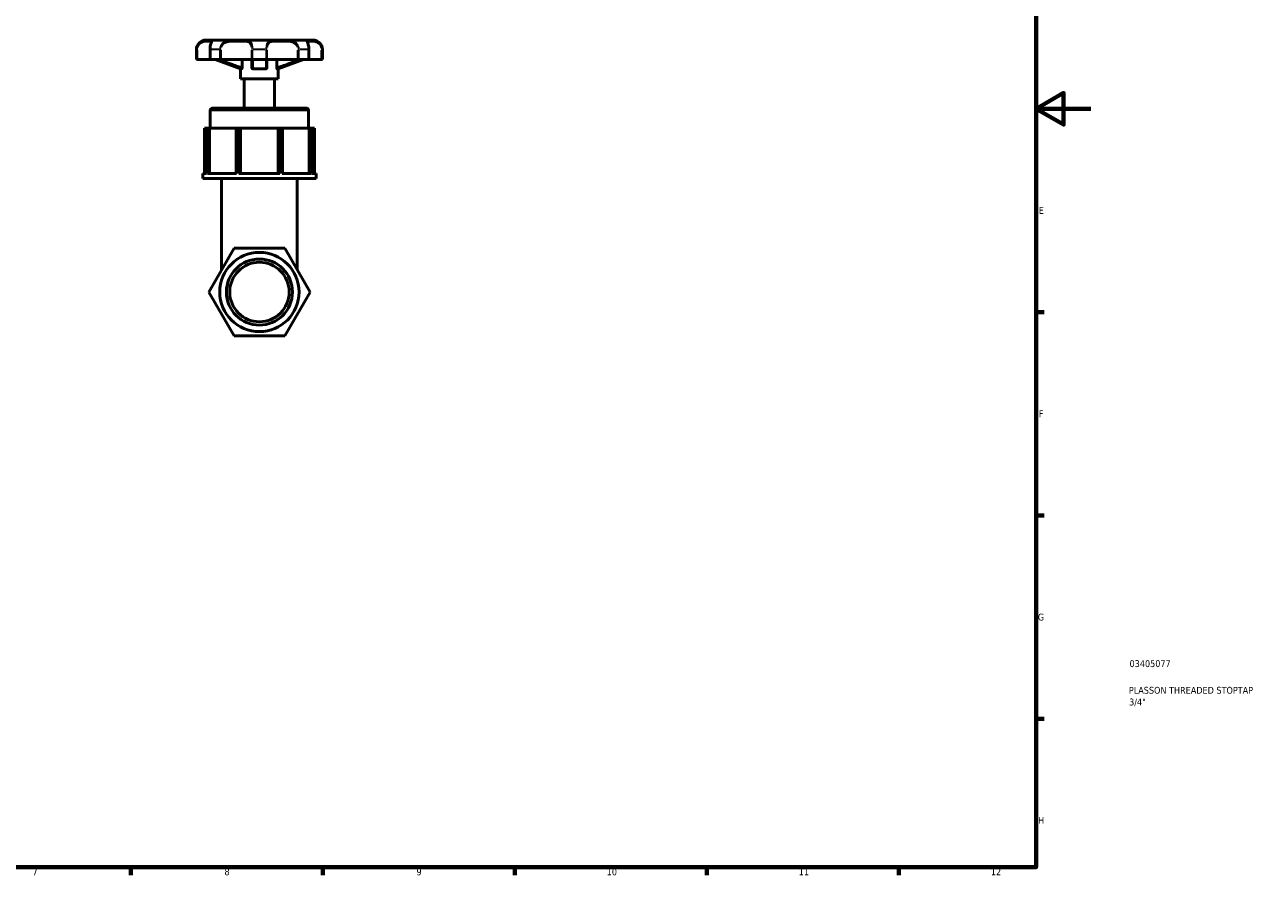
# Model space of a CAD drawing. Header units: millimetres. Extents: x 0 to 904, y 0 to 672.
# Tile 5 of 6: x 452 to 904, y 17 to 328. Entities that reach past the tile are written whole.
import ezdxf

# ---------------------------------------------------------------- set-up
doc = ezdxf.new("R2010")
doc.units = ezdxf.units.MM
for name, color, linetype, lineweight in [('Border (ISO)', 7, 'Continuous', 70), ('Title (ISO)', 7, 'Continuous', 50), ('Visible (ISO)', 7, 'Continuous', 50), ('Visible Narrow (ISO)', 7, 'Continuous', 35)]:
    doc.layers.add(name, color=color, linetype=linetype, lineweight=lineweight)
doc.styles.add('Note Text (ISO)', font='tahoma.ttf')

# ---------------------------------------------------------------- blocks, each defined once
blk = doc.blocks.new('Borders Default Border')
at = {"layer": 'Border (ISO)'}
for p, q in [((821, 222.75), (823.9, 222.75)), ((821, 148.5), (823.9, 148.5)), ((821, 74.25), (823.9, 74.25)), ((490.58, 20), (490.58, 17.1)), ((560.67, 20), (560.67, 17.1)), ((630.75, 20), (630.75, 17.1)), ((700.83, 20), (700.83, 17.1)), ((770.92, 20), (770.92, 17.1))]:
    blk.add_line(p, q, dxfattribs=at)
at = {"layer": 'Border (ISO)', "flags": 128}
for points in [[(20, 20), (20, 574), (821, 574), (821, 20), (20, 20)], [(841, 297), (821, 297), (831, 302.77), (831, 291.23), (821, 297)]]:
    blk.add_lwpolyline(points, dxfattribs=at)
at = {"layer": 'Border (ISO)', "color": 232, "true_color": 0xca0064, "char_height": 2.5, "attachment_point": 7, "style": 'Note Text (ISO)'}
for s, insert in [('E', (821.94, 258.63)), ('F', (822, 184.38)), ('G', (821.61, 110.08)), ('H', (821.74, 35.88)), ('7', (454.77, 17.1)), ('8', (524.81, 17.04)), ('9', (594.88, 17.05)), ('10', (664.29, 17.05)), ('11', (734.37, 17.1)), ('12', (804.46, 17.1))]:
    blk.add_mtext(s, dxfattribs=dict(at, insert=insert))
blk = doc.blocks.new('Title Blocks ISO')
at = {"layer": 'Title (ISO)', "color": 232, "true_color": 0xca0064, "style": 'Note Text (ISO)'}
for tag, p in [('PART_NUMBER_001', (34.08, 73.13)), ('DESCRIPTION_001', (33.84, 63.4)), ('DESCRIPTION_002', (33.93, 59.12))]:
    blk.add_attdef(tag, p, '', height=2.5, dxfattribs=at)

msp = doc.modelspace()

# ---------------------------------------------------------------- linework, layer by layer
at = {"layer": 'Visible (ISO)'}
for p, q in [((518.72, 322.076), (518.008, 322.076)), ((527.936, 322.076), (520.539, 322.076)), ((542.788, 322.076), (532.327, 322.076)), ((554.576, 322.076), (547.179, 322.076)), ((557.108, 322.076), (556.395, 322.076)), ((514.558, 314.946), (514.558, 318.626)), ((519.528, 318.626), (519.528, 314.946)), ((555.588, 314.946), (555.588, 318.626)), ((560.558, 314.946), (560.558, 318.626)), ((514.693, 314.946), (514.558, 314.946)), ((514.966, 314.946), (514.693, 314.946)), ((519.528, 314.946), (514.966, 314.946)), ((519.629, 314.946), (519.528, 314.946)), ((523.15, 314.946), (519.629, 314.946)), ((530.658, 311.598), (521.458, 314.946)), ((523.606, 314.946), (523.15, 314.946)), ((534.696, 314.946), (523.606, 314.946)), ((531.234, 312.025), (531.234, 314.726)), ((535.068, 314.946), (534.696, 314.946)), ((540.048, 314.946), (535.068, 314.946)), ((540.419, 314.946), (540.048, 314.946)), ((551.509, 314.946), (540.419, 314.946)), ((543.882, 312.025), (543.882, 314.726)), ((544.458, 311.598), (553.658, 314.946)), ((551.965, 314.946), (551.509, 314.946)), ((555.486, 314.946), (551.965, 314.946)), ((555.588, 314.946), (555.486, 314.946)), ((560.15, 314.946), (555.588, 314.946)), ((560.423, 314.946), (560.15, 314.946)), ((560.558, 314.946), (560.423, 314.946)), ((531.072, 311.598), (530.658, 311.598)), ((530.658, 307.918), (530.658, 311.598)), ((544.458, 307.918), (530.658, 307.918)), ((532.038, 297.236), (532.038, 307.918)), ((539.911, 311.598), (535.204, 311.598)), ((543.078, 297.236), (543.078, 307.918)), ((544.458, 311.598), (544.044, 311.598)), ((544.458, 307.918), (544.458, 311.598)), ((519.618, 289.876), (519.618, 296.316)), ((520.538, 297.236), (554.578, 297.236)), ((555.498, 289.876), (555.498, 296.316)), ((518.266, 289.876), (517.479, 289.876)), ((517.479, 289.876), (517.479, 273.316)), ((518.61, 289.876), (518.266, 289.876)), ((518.266, 273.316), (518.266, 289.876)), ((519.334, 289.876), (518.61, 289.876)), ((518.61, 289.876), (518.61, 273.316)), ((519.334, 273.316), (519.334, 289.876)), ((519.334, 289.876), (519.345, 289.876)), ((529.092, 289.876), (519.345, 289.876)), ((519.345, 289.876), (519.345, 273.316)), ((529.222, 289.876), (529.092, 289.876)), ((529.092, 289.876), (529.092, 273.316)), ((530.054, 289.876), (529.222, 289.876)), ((529.222, 273.316), (529.222, 289.876)), ((530.658, 289.876), (530.054, 289.876)), ((530.054, 289.876), (530.054, 273.316)), ((530.658, 273.316), (530.658, 289.876)), ((544.458, 289.876), (530.658, 289.876)), ((545.062, 289.876), (544.458, 289.876)), ((544.458, 289.876), (544.458, 273.316)), ((545.893, 289.876), (545.062, 289.876)), ((545.062, 273.316), (545.062, 289.876)), ((546.023, 289.876), (545.893, 289.876)), ((545.893, 289.876), (545.893, 273.316)), ((546.023, 273.316), (546.023, 289.876)), ((555.77, 289.876), (546.023, 289.876)), ((555.77, 289.876), (555.781, 289.876)), ((555.77, 289.876), (555.77, 273.316)), ((556.505, 289.876), (555.781, 289.876)), ((555.781, 289.876), (555.781, 273.316)), ((556.85, 289.876), (556.505, 289.876)), ((556.505, 273.316), (556.505, 289.876)), ((556.85, 289.876), (556.85, 273.316)), ((557.637, 289.876), (556.85, 289.876)), ((557.637, 289.876), (557.637, 273.316)), ((518.266, 273.316), (516.858, 273.316)), ((516.858, 271.476), (516.858, 273.316)), ((558.258, 271.476), (516.858, 271.476)), ((529.222, 273.316), (518.61, 273.316)), ((523.758, 238.174), (523.758, 271.476)), ((545.062, 273.316), (530.054, 273.316)), ((556.505, 273.316), (545.893, 273.316)), ((551.358, 238.174), (551.358, 271.476)), ((558.258, 273.316), (556.85, 273.316)), ((558.258, 271.476), (558.258, 273.316)), ((519.083, 230.076), (528.32, 246.076)), ((528.32, 246.076), (546.795, 246.076)), ((546.795, 246.076), (556.033, 230.076)), ((528.32, 214.076), (519.083, 230.076)), ((556.033, 230.076), (546.795, 214.076)), ((546.795, 214.076), (528.32, 214.076))]:
    msp.add_line(p, q, dxfattribs=at)
for radius in [14.47, 12.059, 10.853]:
    msp.add_circle((537.558, 230.076), radius, dxfattribs=at)
for centre, radius, start, end in [((518.008, 318.626), 3.45, 90, 180), ((557.108, 318.626), 3.45, 0, 90), ((520.538, 296.316), 0.92, 90, 180), ((554.578, 296.316), 0.92, 0, 90)]:
    msp.add_arc(centre, radius, start, end, dxfattribs=at)
for points, knots in [([(518.72, 322.076), (518.927, 322.076), (519.116, 322.069), (519.456, 322.054), (519.606, 322.047), (519.869, 322.04), (519.982, 322.04), (520.173, 322.046), (520.251, 322.053), (520.39, 322.066), (520.444, 322.076), (520.539, 322.076)], [0.61476374, 0.61476374, 0.61476374, 0.61476374, 0.71094171, 0.71094171, 0.80711968, 0.80711968, 0.90329765, 0.90329765, 0.99947562, 0.99947562, 1.0956536, 1.0956536, 1.0956536, 1.0956536]), ([(520.164, 321.642), (520.164, 321.642), (520.163, 321.638), (520.153, 321.61), (520.131, 321.557), (520.058, 321.379), (519.995, 321.226), (519.859, 320.833), (519.785, 320.593), (519.661, 320.06), (519.609, 319.772), (519.544, 319.196), (519.528, 318.911), (519.528, 318.626)], [1.25628893, 1.25628893, 1.25628893, 1.25628893, 1.27582157, 1.27582157, 1.34315961, 1.34315961, 1.44253626, 1.44253626, 1.54016187, 1.54016187, 1.63008238, 1.63008238, 1.71042225, 1.71042225, 1.71042225, 1.71042225]), ([(527.936, 322.076), (528.261, 322.076), (528.58, 322.069), (529.205, 322.054), (529.51, 322.047), (530.108, 322.04), (530.4, 322.04), (530.971, 322.047), (531.25, 322.054), (531.797, 322.069), (532.064, 322.076), (532.327, 322.076)], [0.61476373, 0.61476373, 0.61476373, 0.61476373, 0.71094171, 0.71094171, 0.80711968, 0.80711968, 0.90329765, 0.90329765, 0.99947562, 0.99947562, 1.09565359, 1.09565359, 1.09565359, 1.09565359]), ([(542.788, 322.076), (543.051, 322.076), (543.319, 322.069), (543.865, 322.054), (544.144, 322.047), (544.716, 322.04), (545.008, 322.04), (545.605, 322.047), (545.911, 322.054), (546.535, 322.069), (546.854, 322.076), (547.179, 322.076)], [0.61476374, 0.61476374, 0.61476374, 0.61476374, 0.71094171, 0.71094171, 0.80711968, 0.80711968, 0.90329765, 0.90329765, 0.99947562, 0.99947562, 1.0956536, 1.0956536, 1.0956536, 1.0956536]), ([(554.576, 322.076), (554.666, 322.076), (554.717, 322.067), (554.851, 322.054), (554.927, 322.047), (555.115, 322.04), (555.225, 322.039), (555.483, 322.046), (555.631, 322.053), (555.966, 322.067), (556.152, 322.075), (556.37, 322.076), (556.382, 322.076), (556.395, 322.076)], [0.61476373, 0.61476373, 0.61476373, 0.61476373, 0.70506396, 0.70506396, 0.80124193, 0.80124193, 0.8974199, 0.8974199, 0.99359787, 0.99359787, 1.08977584, 1.08977584, 1.09565359, 1.09565359, 1.09565359, 1.09565359]), ([(556.395, 322.076), (556.188, 322.076), (555.999, 322.069), (555.66, 322.054), (555.509, 322.047), (555.246, 322.04), (555.134, 322.04), (554.943, 322.046), (554.864, 322.053), (554.725, 322.066), (554.672, 322.076), (554.576, 322.076)], [0.61476371, 0.61476371, 0.61476371, 0.61476371, 0.71094167, 0.71094167, 0.80711963, 0.80711963, 0.90329759, 0.90329759, 0.99947555, 0.99947555, 1.09565351, 1.09565351, 1.09565351, 1.09565351]), ([(555.588, 318.626), (555.588, 318.937), (555.568, 319.248), (555.496, 319.836), (555.444, 320.113), (555.324, 320.612), (555.257, 320.833), (555.126, 321.211), (555.064, 321.363), (554.997, 321.526), (554.979, 321.57), (554.957, 321.626), (554.952, 321.642), (554.952, 321.642)], [0, 0, 0, 0, 0.08758567, 0.08758567, 0.17545404, 0.17545404, 0.26562376, 0.26562376, 0.36300127, 0.36300127, 0.4126883, 0.4126883, 0.4541264, 0.4541264, 0.4541264, 0.4541264]), ([(531.234, 312.025), (531.234, 311.967), (531.229, 311.909), (531.212, 311.806), (531.201, 311.761), (531.171, 311.685), (531.154, 311.655), (531.126, 311.622), (531.115, 311.613), (531.093, 311.601), (531.082, 311.598), (531.072, 311.598)], [0, 0, 0, 0, 0.01749413, 0.01749413, 0.033689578, 0.033689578, 0.049835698, 0.049835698, 0.059138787, 0.059138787, 0.068618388, 0.068618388, 0.068618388, 0.068618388]), ([(531.214, 314.946), (531.214, 314.945), (531.214, 314.944), (531.22, 314.909), (531.225, 314.873), (531.232, 314.8), (531.234, 314.763), (531.234, 314.726)], [0.062941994, 0.062941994, 0.062941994, 0.062941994, 0.063225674, 0.063225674, 0.074618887, 0.074618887, 0.085700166, 0.085700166, 0.085700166, 0.085700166]), ([(534.798, 314.946), (534.798, 314.708), (534.798, 314.471), (534.798, 313.895), (534.798, 313.557), (534.798, 313.22), (534.798, 312.991), (534.798, 312.764), (534.798, 312.365), (534.798, 312.194), (534.798, 312.025)], [0.21036841, 0.21036841, 0.21036841, 0.21036841, 0.42103054, 0.42103054, 0.72319813, 0.72319813, 0.72319813, 0.92876405, 0.92876405, 1.0856351, 1.0856351, 1.0856351, 1.0856351]), ([(535.204, 311.598), (535.146, 311.598), (535.089, 311.609), (534.988, 311.654), (534.944, 311.685), (534.873, 311.763), (534.846, 311.808), (534.807, 311.91), (534.798, 311.967), (534.798, 312.025)], [0, 0, 0, 0, 0.018516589, 0.018516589, 0.035321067, 0.035321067, 0.051406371, 0.051406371, 0.068683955, 0.068683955, 0.068683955, 0.068683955]), ([(540.318, 312.025), (540.318, 311.967), (540.308, 311.909), (540.268, 311.806), (540.24, 311.761), (540.17, 311.685), (540.128, 311.655), (540.056, 311.622), (540.028, 311.613), (539.971, 311.601), (539.941, 311.598), (539.911, 311.598)], [0, 0, 0, 0, 0.01749413, 0.01749413, 0.033689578, 0.033689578, 0.049835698, 0.049835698, 0.059138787, 0.059138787, 0.068618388, 0.068618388, 0.068618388, 0.068618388]), ([(540.318, 312.025), (540.318, 312.196), (540.318, 312.369), (540.318, 312.77), (540.318, 312.999), (540.318, 313.23), (540.318, 313.581), (540.318, 313.934), (540.318, 314.507), (540.318, 314.726), (540.318, 314.946)], [0.04869621, 0.04869621, 0.04869621, 0.04869621, 0.20701043, 0.20701043, 0.41402086, 0.41402086, 0.41402086, 0.72922393, 0.72922393, 0.92396296, 0.92396296, 0.92396296, 0.92396296]), ([(543.882, 314.726), (543.882, 314.789), (543.887, 314.851), (543.898, 314.922), (543.9, 314.934), (543.902, 314.946)], [0, 0, 0, 0, 0.018835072, 0.018835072, 0.022796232, 0.022796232, 0.022796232, 0.022796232]), ([(544.044, 311.598), (544.023, 311.598), (544.001, 311.609), (543.962, 311.654), (543.944, 311.685), (543.914, 311.763), (543.903, 311.808), (543.886, 311.91), (543.882, 311.967), (543.882, 312.025)], [0, 0, 0, 0, 0.018516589, 0.018516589, 0.035321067, 0.035321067, 0.051406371, 0.051406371, 0.068683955, 0.068683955, 0.068683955, 0.068683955])]:
    msp.add_open_spline(points, degree=3, knots=knots, dxfattribs=at)
at = {"layer": 'Visible Narrow (ISO)'}
for p, q in [((514.68, 318.626), (514.558, 318.626)), ((514.693, 318.442), (514.693, 315.13)), ((514.696, 318.626), (514.944, 318.626)), ((514.966, 315.13), (514.966, 318.442)), ((519.62, 318.626), (519.528, 318.626)), ((519.629, 315.13), (519.629, 318.442)), ((522.957, 318.626), (519.787, 318.626)), ((523.15, 318.442), (523.15, 315.13)), ((523.17, 318.626), (523.584, 318.626)), ((523.606, 315.13), (523.606, 318.442)), ((534.696, 318.442), (534.696, 315.13)), ((535.044, 318.626), (534.707, 318.626)), ((535.068, 315.13), (535.068, 318.442)), ((539.799, 318.626), (535.316, 318.626)), ((540.048, 318.442), (540.048, 315.13)), ((540.072, 318.626), (540.409, 318.626)), ((540.419, 315.13), (540.419, 318.442)), ((551.509, 318.442), (551.509, 315.13)), ((551.946, 318.626), (551.532, 318.626)), ((551.965, 315.13), (551.965, 318.442)), ((555.329, 318.626), (552.159, 318.626)), ((555.486, 318.442), (555.486, 315.13)), ((555.496, 318.626), (555.587, 318.626)), ((560.15, 318.442), (560.15, 315.13)), ((560.419, 318.626), (560.172, 318.626)), ((560.423, 315.13), (560.423, 318.442)), ((560.557, 318.626), (560.436, 318.626)), ((555.277, 296.316), (519.839, 296.316))]:
    msp.add_line(p, q, dxfattribs=at)
for points, knots in [([(518.51, 322.073), (518.357, 322.069), (518.196, 322.059), (517.661, 322), (517.258, 321.916), (516.457, 321.588), (516.059, 321.348), (515.444, 320.753), (515.208, 320.438), (514.898, 319.809), (514.8, 319.513), (514.731, 319.132), (514.72, 319.056), (514.712, 318.98)], [-0.58402555, -0.58402555, -0.58402555, -0.58402555, -0.51813968, -0.51813968, -0.37422115, -0.37422115, -0.23718242, -0.23718242, -0.13176801, -0.13176801, -0.05068, -0.05068, -0.03073819, -0.03073819, -0.03073819, -0.03073819]), ([(515.023, 319.208), (515.071, 319.446), (515.147, 319.675), (515.393, 320.196), (515.589, 320.469), (516.101, 320.985), (516.433, 321.193), (517.106, 321.478), (517.446, 321.55), (518.1, 321.624), (518.411, 321.619), (519.073, 321.596), (519.389, 321.575), (519.867, 321.589), (520.027, 321.622), (520.104, 321.615), (520.105, 321.615), (520.105, 321.615)], [0.0587076, 0.0587076, 0.0587076, 0.0587076, 0.131768, 0.131768, 0.2371824, 0.2371824, 0.3742211, 0.3742211, 0.5181397, 0.5181397, 0.6744487, 0.6744487, 0.8932074, 0.8932074, 1.1137806, 1.1137806, 1.1154453, 1.1154453, 1.1154453, 1.1154453]), ([(519.638, 318.98), (519.658, 319.395), (519.713, 319.8), (519.87, 320.527), (519.971, 320.847), (520.195, 321.424), (520.315, 321.646), (520.526, 322.001), (520.583, 322.06), (520.557, 322.073)], [-1.67968381, -1.67968381, -1.67968381, -1.67968381, -1.570893, -1.570893, -1.46019115, -1.46019115, -1.32308274, -1.32308274, -1.12639203, -1.12639203, -1.12639203, -1.12639203]), ([(527.621, 322.073), (527.395, 322.069), (527.168, 322.059), (526.44, 322), (525.935, 321.916), (524.992, 321.588), (524.552, 321.348), (523.901, 320.753), (523.661, 320.438), (523.351, 319.809), (523.255, 319.513), (523.188, 319.132), (523.177, 319.056), (523.169, 318.98)], [-0.58402555, -0.58402555, -0.58402555, -0.58402555, -0.51813979, -0.51813979, -0.37422125, -0.37422125, -0.23718248, -0.23718248, -0.13176805, -0.13176805, -0.05068002, -0.05068002, -0.03073819, -0.03073819, -0.03073819, -0.03073819]), ([(523.73, 319.466), (523.774, 319.612), (523.83, 319.753), (524.049, 320.196), (524.257, 320.469), (524.828, 320.985), (525.215, 321.193), (526.055, 321.478), (526.509, 321.55), (527.457, 321.624), (527.951, 321.619), (529.115, 321.596), (529.779, 321.575), (531.04, 321.589), (531.637, 321.622), (532.698, 321.609), (533.17, 321.563), (533.822, 321.243), (534.045, 321.051), (534.363, 320.551), (534.473, 320.274), (534.589, 319.801), (534.619, 319.636), (534.642, 319.466)], [0.0855211, 0.0855211, 0.0855211, 0.0855211, 0.131768, 0.131768, 0.2371825, 0.2371825, 0.3742212, 0.3742212, 0.5181398, 0.5181398, 0.6744457, 0.6744457, 0.8931949, 0.8931949, 1.1137595, 1.1137595, 1.3230619, 1.3230619, 1.4601758, 1.4601758, 1.5708747, 1.5708747, 1.6249011, 1.6249011, 1.6249011, 1.6249011]), ([(535.061, 318.98), (535.044, 319.395), (534.996, 319.8), (534.836, 320.527), (534.721, 320.847), (534.391, 321.424), (534.16, 321.646), (533.51, 322.001), (533.058, 322.06), (532.563, 322.073)], [-1.67968381, -1.67968381, -1.67968381, -1.67968381, -1.57087474, -1.57087474, -1.46017582, -1.46017582, -1.3230619, -1.3230619, -1.12639202, -1.12639202, -1.12639202, -1.12639202]), ([(542.553, 322.073), (542.387, 322.069), (542.226, 322.059), (541.732, 322), (541.42, 321.916), (540.887, 321.588), (540.664, 321.348), (540.358, 320.753), (540.255, 320.438), (540.126, 319.809), (540.088, 319.513), (540.062, 319.132), (540.058, 319.056), (540.055, 318.98)], [-0.58402555, -0.58402555, -0.58402555, -0.58402555, -0.51813968, -0.51813968, -0.37422115, -0.37422115, -0.23718242, -0.23718242, -0.13176801, -0.13176801, -0.05068, -0.05068, -0.03073819, -0.03073819, -0.03073819, -0.03073819]), ([(540.473, 319.466), (540.493, 319.612), (540.518, 319.753), (540.618, 320.196), (540.717, 320.469), (541.012, 320.985), (541.227, 321.193), (541.742, 321.478), (542.045, 321.55), (542.731, 321.624), (543.118, 321.619), (544.104, 321.596), (544.725, 321.575), (546.031, 321.589), (546.715, 321.622), (548.068, 321.609), (548.74, 321.563), (549.787, 321.243), (550.182, 321.051), (550.786, 320.551), (551.016, 320.274), (551.266, 319.801), (551.334, 319.636), (551.385, 319.466)], [0.0855211, 0.0855211, 0.0855211, 0.0855211, 0.131768, 0.131768, 0.2371824, 0.2371824, 0.3742211, 0.3742211, 0.5181397, 0.5181397, 0.6744487, 0.6744487, 0.8932074, 0.8932074, 1.1137806, 1.1137806, 1.3230827, 1.3230827, 1.4601912, 1.4601912, 1.570893, 1.570893, 1.6249011, 1.6249011, 1.6249011, 1.6249011]), ([(551.946, 318.98), (551.902, 319.395), (551.78, 319.8), (551.396, 320.527), (551.133, 320.847), (550.443, 321.424), (549.995, 321.646), (548.865, 322.001), (548.169, 322.06), (547.494, 322.073)], [-1.67968381, -1.67968381, -1.67968381, -1.67968381, -1.570893, -1.570893, -1.46019115, -1.46019115, -1.32308274, -1.32308274, -1.12639203, -1.12639203, -1.12639203, -1.12639203]), ([(554.558, 322.073), (554.549, 322.069), (554.55, 322.059), (554.579, 322), (554.642, 321.916), (554.832, 321.588), (554.956, 321.348), (555.175, 320.753), (555.269, 320.438), (555.397, 319.809), (555.44, 319.513), (555.469, 319.132), (555.474, 319.056), (555.478, 318.98)], [-0.58402555, -0.58402555, -0.58402555, -0.58402555, -0.51813979, -0.51813979, -0.37422125, -0.37422125, -0.23718248, -0.23718248, -0.13176805, -0.13176805, -0.05068002, -0.05068002, -0.03073819, -0.03073819, -0.03073819, -0.03073819]), ([(555.01, 321.615), (555.037, 321.618), (555.075, 321.615), (555.258, 321.596), (555.473, 321.575), (556.058, 321.589), (556.429, 321.622), (557.28, 321.609), (557.76, 321.563), (558.587, 321.243), (558.923, 321.051), (559.461, 320.551), (559.675, 320.274), (559.952, 319.724), (560.039, 319.47), (560.091, 319.208)], [0.5947671, 0.5947671, 0.5947671, 0.5947671, 0.6744457, 0.6744457, 0.8931949, 0.8931949, 1.1137595, 1.1137595, 1.3230619, 1.3230619, 1.4601758, 1.4601758, 1.5708747, 1.5708747, 1.6517036, 1.6517036, 1.6517036, 1.6517036]), ([(560.403, 318.98), (560.357, 319.395), (560.233, 319.8), (559.85, 320.527), (559.592, 320.847), (558.946, 321.424), (558.545, 321.646), (557.596, 322.001), (557.064, 322.06), (556.605, 322.073)], [-1.67968381, -1.67968381, -1.67968381, -1.67968381, -1.57087474, -1.57087474, -1.46017582, -1.46017582, -1.3230619, -1.3230619, -1.12639202, -1.12639202, -1.12639202, -1.12639202]), ([(522.097, 314.776), (522.952, 314.469), (523.806, 314.162), (525.651, 313.502), (526.641, 313.148), (527.632, 312.798), (528.283, 312.567), (528.934, 312.338), (529.923, 311.993), (530.26, 311.876), (530.597, 311.76)], [-1.00155341, -1.00155341, -1.00155341, -1.00155341, -0.72922393, -0.72922393, -0.41402086, -0.41402086, -0.41402086, -0.20701043, -0.20701043, -0.1002795, -0.1002795, -0.1002795, -0.1002795]), ([(530.82, 312.167), (530.459, 312.291), (530.098, 312.417), (529.086, 312.77), (528.435, 312.999), (527.785, 313.23), (526.795, 313.581), (525.805, 313.934), (524.342, 314.458), (523.869, 314.628), (523.395, 314.798)], [0.09245955, 0.09245955, 0.09245955, 0.09245955, 0.20701043, 0.20701043, 0.41402086, 0.41402086, 0.41402086, 0.72922393, 0.72922393, 0.88019962, 0.88019962, 0.88019962, 0.88019962]), ([(535.207, 311.76), (535.21, 311.875), (535.212, 311.99), (535.217, 312.331), (535.219, 312.559), (535.222, 312.788), (535.225, 313.124), (535.227, 313.463), (535.231, 314.126), (535.233, 314.451), (535.234, 314.776)], [-1.03405181, -1.03405181, -1.03405181, -1.03405181, -0.92876405, -0.92876405, -0.72319813, -0.72319813, -0.72319813, -0.42103054, -0.42103054, -0.13277794, -0.13277794, -0.13277794, -0.13277794]), ([(539.881, 314.776), (539.882, 314.469), (539.884, 314.162), (539.888, 313.502), (539.89, 313.148), (539.894, 312.798), (539.896, 312.567), (539.899, 312.338), (539.904, 311.993), (539.906, 311.876), (539.908, 311.76)], [-1.00155341, -1.00155341, -1.00155341, -1.00155341, -0.72922393, -0.72922393, -0.41402086, -0.41402086, -0.41402086, -0.20701043, -0.20701043, -0.1002795, -0.1002795, -0.1002795, -0.1002795]), ([(551.721, 314.798), (551.197, 314.61), (550.673, 314.422), (549.201, 313.895), (548.253, 313.557), (547.303, 313.22), (546.657, 312.991), (546.011, 312.764), (545.008, 312.413), (544.652, 312.29), (544.296, 312.167)], [0.25413174, 0.25413174, 0.25413174, 0.25413174, 0.42103054, 0.42103054, 0.72319813, 0.72319813, 0.72319813, 0.92876405, 0.92876405, 1.04187176, 1.04187176, 1.04187176, 1.04187176]), ([(544.519, 311.76), (544.851, 311.875), (545.183, 311.99), (546.163, 312.331), (546.81, 312.559), (547.456, 312.788), (548.407, 313.124), (549.356, 313.463), (551.209, 314.126), (552.114, 314.451), (553.018, 314.776)], [-1.03405181, -1.03405181, -1.03405181, -1.03405181, -0.92876405, -0.92876405, -0.72319813, -0.72319813, -0.72319813, -0.42103054, -0.42103054, -0.13277794, -0.13277794, -0.13277794, -0.13277794])]:
    msp.add_open_spline(points, degree=3, knots=knots, dxfattribs=at)
for points in [[(530.625, 314.935), (530.817, 314.869), (531.01, 314.803), (531.202, 314.737)], [(543.914, 314.737), (544.106, 314.803), (544.298, 314.869), (544.49, 314.935)]]:
    msp.add_open_spline(points, degree=3, dxfattribs=at)

# ---------------------------------------------------------------- block references
msp.add_blockref('Borders Default Border', (0, 0))
msp.add_blockref('Title Blocks ISO', (821, 20)).add_auto_attribs({'PART_NUMBER_001': '03405077', 'DESCRIPTION_001': 'PLASSON THREADED STOPTAP', 'DESCRIPTION_002': '3/4"'})

doc.saveas('drawing.dxf')
